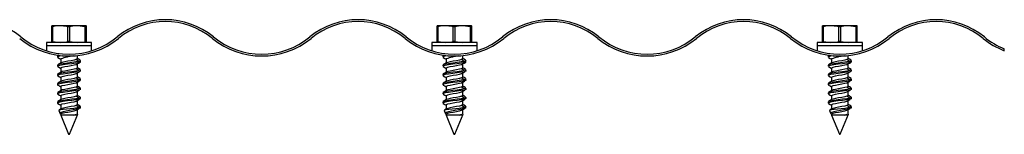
# Model space of a CAD drawing. Header units: inches. Extents: x -14.6 to 29, y 0.4 to 25.5.
# Tile 12 of 12: x 18.3 to 29, y 18.2 to 19.4. Entities that reach past the tile are written whole.
import ezdxf

# ---------------------------------------------------------------- set-up
doc = ezdxf.new("R2010")
doc.units = ezdxf.units.IN
doc.header["$MEASUREMENT"] = 0

msp = doc.modelspace()

# ---------------------------------------------------------------- linework, layer by layer
at = {"color": 7, "linetype": 'Continuous', "lineweight": 25}
for p, q in [((18.59931067, 19.37241473), (18.60084831, 19.38360907)), ((18.60805631, 19.37241473), (18.59931067, 19.37241473)), ((18.59931067, 19.21380342), (18.59931067, 19.37241473)), ((18.6920356, 19.38360907), (18.60084831, 19.38360907)), ((18.60805631, 19.37241473), (18.60805631, 19.21380342)), ((18.87951246, 19.38360907), (18.6920356, 19.38360907)), ((18.79399553, 19.37241473), (18.77601489, 19.37241473)), ((18.77601489, 19.21380342), (18.77601489, 19.37241473)), ((18.79399553, 19.37241473), (18.79399553, 19.21380342)), ((18.96502938, 19.37241473), (18.87951246, 19.38360907)), ((18.97580202, 19.38360907), (18.87951246, 19.38360907)), ((18.96502938, 19.21380342), (18.96502938, 19.37241473)), ((18.97426438, 19.37241473), (18.96502938, 19.37241473)), ((18.97426438, 19.37241473), (18.97426438, 19.21380342)), ((18.97733967, 19.37241473), (18.97580202, 19.38360907)), ((18.97733967, 19.21380342), (18.97733967, 19.37241473)), ((22.79931067, 19.37241473), (22.80084831, 19.38360907)), ((22.80805631, 19.37241473), (22.79931067, 19.37241473)), ((22.79931067, 19.21380342), (22.79931067, 19.37241473)), ((22.8920356, 19.38360907), (22.80084831, 19.38360907)), ((22.80805631, 19.37241473), (22.80805631, 19.21380342)), ((23.07951246, 19.38360907), (22.8920356, 19.38360907)), ((22.99399553, 19.37241473), (22.97601489, 19.37241473)), ((22.97601489, 19.21380342), (22.97601489, 19.37241473)), ((22.99399553, 19.37241473), (22.99399553, 19.21380342)), ((23.16502938, 19.37241473), (23.07951246, 19.38360907)), ((23.17580202, 19.38360907), (23.07951246, 19.38360907)), ((23.16502938, 19.21380342), (23.16502938, 19.37241473)), ((23.17426438, 19.37241473), (23.16502938, 19.37241473)), ((23.17426438, 19.37241473), (23.17426438, 19.21380342)), ((23.17733967, 19.37241473), (23.17580202, 19.38360907)), ((23.17733967, 19.21380342), (23.17733967, 19.37241473)), ((26.99931067, 19.37241473), (27.00084831, 19.38360907)), ((27.00805631, 19.37241473), (26.99931067, 19.37241473)), ((26.99931067, 19.21380342), (26.99931067, 19.37241473)), ((27.0920356, 19.38360907), (27.00084831, 19.38360907)), ((27.00805631, 19.37241473), (27.00805631, 19.21380342)), ((27.27951246, 19.38360907), (27.0920356, 19.38360907)), ((27.19399553, 19.37241473), (27.17601489, 19.37241473)), ((27.17601489, 19.21380342), (27.17601489, 19.37241473)), ((27.19399553, 19.37241473), (27.19399553, 19.21380342)), ((27.36502938, 19.37241473), (27.27951246, 19.38360907)), ((27.37580202, 19.38360907), (27.27951246, 19.38360907)), ((27.36502938, 19.21380342), (27.36502938, 19.37241473)), ((27.37426438, 19.37241473), (27.36502938, 19.37241473)), ((27.37426438, 19.37241473), (27.37426438, 19.21380342)), ((27.37733967, 19.37241473), (27.37580202, 19.38360907)), ((27.37733967, 19.21380342), (27.37733967, 19.37241473)), ((18.60805631, 19.21380342), (18.59931067, 19.21380342)), ((18.79399553, 19.21380342), (18.77601489, 19.21380342)), ((18.79399553, 19.21380342), (18.87951246, 19.20260907)), ((18.97426438, 19.21380342), (18.96502938, 19.21380342)), ((22.80805631, 19.21380342), (22.79931067, 19.21380342)), ((22.99399553, 19.21380342), (22.97601489, 19.21380342)), ((22.99399553, 19.21380342), (23.07951246, 19.20260907)), ((23.17426438, 19.21380342), (23.16502938, 19.21380342)), ((27.00805631, 19.21380342), (26.99931067, 19.21380342)), ((27.19399553, 19.21380342), (27.17601489, 19.21380342)), ((27.19399553, 19.21380342), (27.27951246, 19.20260907)), ((27.37426438, 19.21380342), (27.36502938, 19.21380342)), ((18.54197305, 19.20260907), (18.54197305, 19.1690424)), ((18.66181243, 19.20260907), (18.54197305, 19.20260907)), ((18.54197305, 19.1690424), (18.99971082, 19.1690424)), ((18.54197305, 19.1689424), (18.54197305, 19.11243026)), ((18.54197305, 19.1689424), (18.99971082, 19.1689424)), ((19.03467728, 19.20260907), (18.66181243, 19.20260907)), ((18.87907517, 19.1689424), (18.87907517, 19.1690424)), ((18.99971082, 19.1690424), (19.03467728, 19.1690424)), ((18.99971082, 19.1689424), (19.03467728, 19.1689424)), ((19.03467728, 19.1690424), (19.03467728, 19.20260907)), ((19.03467728, 19.11243026), (19.03467728, 19.1689424)), ((22.74197305, 19.20260907), (22.74197305, 19.1690424)), ((22.86181243, 19.20260907), (22.74197305, 19.20260907)), ((22.74197305, 19.1690424), (23.19971082, 19.1690424)), ((22.74197305, 19.1689424), (22.74197305, 19.11243026)), ((22.74197305, 19.1689424), (23.19971082, 19.1689424)), ((23.23467728, 19.20260907), (22.86181243, 19.20260907)), ((23.07907517, 19.1689424), (23.07907517, 19.1690424)), ((23.19971082, 19.1690424), (23.23467728, 19.1690424)), ((23.19971082, 19.1689424), (23.23467728, 19.1689424)), ((23.23467728, 19.1690424), (23.23467728, 19.20260907)), ((23.23467728, 19.11243026), (23.23467728, 19.1689424)), ((26.94197305, 19.20260907), (26.94197305, 19.1690424)), ((27.06181243, 19.20260907), (26.94197305, 19.20260907)), ((26.94197305, 19.1690424), (27.39971082, 19.1690424)), ((26.94197305, 19.1689424), (26.94197305, 19.11243026)), ((26.94197305, 19.1689424), (27.39971082, 19.1689424)), ((27.43467728, 19.20260907), (27.06181243, 19.20260907)), ((27.27907517, 19.1689424), (27.27907517, 19.1690424)), ((27.39971082, 19.1690424), (27.43467728, 19.1690424)), ((27.39971082, 19.1689424), (27.43467728, 19.1689424)), ((27.43467728, 19.1690424), (27.43467728, 19.20260907)), ((27.43467728, 19.11243026), (27.43467728, 19.1689424)), ((28.98084062, 19.11262451), (28.98084062, 19.1341214)), ((18.66282517, 19.05493364), (18.66282517, 19.04243364)), ((18.66422478, 19.03996947), (18.66760234, 19.03871207)), ((18.66667632, 19.05889448), (18.66468527, 19.05780889)), ((18.67466421, 19.06324974), (18.66750776, 19.05934781)), ((18.69757517, 19.02237072), (18.69757517, 18.97749932)), ((18.89601208, 18.99635907), (18.86619439, 19.01642199)), ((18.87907517, 19.02499656), (18.87907517, 19.059821)), ((18.91382517, 18.99243364), (18.91382517, 19.00493364)), ((22.86282517, 19.05493364), (22.86282517, 19.04243364)), ((22.86422478, 19.03996947), (22.86760234, 19.03871207)), ((22.86667632, 19.05889448), (22.86468527, 19.05780889)), ((22.87466421, 19.06324974), (22.86750776, 19.05934781)), ((22.89757517, 19.02237072), (22.89757517, 18.97749932)), ((23.09601208, 18.99635907), (23.06619439, 19.01642199)), ((23.07907517, 19.02499656), (23.07907517, 19.059821)), ((23.11382517, 18.99243364), (23.11382517, 19.00493364)), ((27.06282517, 19.05493364), (27.06282517, 19.04243364)), ((27.06422478, 19.03996947), (27.06760234, 19.03871207)), ((27.06667632, 19.05889448), (27.06468527, 19.05780889)), ((27.07466421, 19.06324974), (27.06750776, 19.05934781)), ((27.09757517, 19.02237072), (27.09757517, 18.97749932)), ((27.12582517, 19.05727288), (27.12582517, 19.05496857)), ((27.29601208, 18.99635907), (27.26619439, 19.01642199)), ((27.27907517, 19.02499656), (27.27907517, 19.059821)), ((27.31382517, 18.99243364), (27.31382517, 19.00493364)), ((18.66282517, 18.95493364), (18.66282517, 18.94243364)), ((18.66422478, 18.93996947), (18.66662017, 18.93907772)), ((18.69757517, 18.92237072), (18.69757517, 18.87749932)), ((18.86619439, 18.96379615), (18.89601208, 18.98385907)), ((18.86619439, 18.96379615), (18.87468527, 18.96816753)), ((18.89601208, 18.89635907), (18.86619439, 18.91642199)), ((18.87907517, 18.92499656), (18.87907517, 18.96990463)), ((18.9119558, 18.8912006), (18.91382007, 18.89230404)), ((18.91382517, 18.89243364), (18.91382517, 18.90493364)), ((22.86282517, 18.95493364), (22.86282517, 18.94243364)), ((22.86422478, 18.93996947), (22.86662017, 18.93907772)), ((22.89757517, 18.92237072), (22.89757517, 18.87749932)), ((23.06619439, 18.96379615), (23.09601208, 18.98385907)), ((23.06619439, 18.96379615), (23.07468527, 18.96816753)), ((23.09601208, 18.89635907), (23.06619439, 18.91642199)), ((23.07907517, 18.92499656), (23.07907517, 18.96990463)), ((23.1119558, 18.8912006), (23.11382007, 18.89230404)), ((23.11382517, 18.89243364), (23.11382517, 18.90493364)), ((27.06282517, 18.95493364), (27.06282517, 18.94243364)), ((27.06422478, 18.93996947), (27.06662017, 18.93907772)), ((27.09757517, 18.92237072), (27.09757517, 18.87749932)), ((27.26619439, 18.96379615), (27.29601208, 18.98385907)), ((27.26619439, 18.96379615), (27.27468527, 18.96816753)), ((27.29601208, 18.89635907), (27.26619439, 18.91642199)), ((27.27907517, 18.92499656), (27.27907517, 18.96990463)), ((27.3119558, 18.8912006), (27.31382007, 18.89230404)), ((27.31382517, 18.89243364), (27.31382517, 18.90493364)), ((18.66282517, 18.85493364), (18.66282517, 18.84243364)), ((18.66422478, 18.83996947), (18.66662017, 18.83907772)), ((18.69757517, 18.82237072), (18.69757517, 18.77749932)), ((18.86619439, 18.86379615), (18.89601208, 18.88385907)), ((18.89601208, 18.79635907), (18.86619439, 18.81642199)), ((18.86619439, 18.76379615), (18.89601208, 18.78385907)), ((18.87907517, 18.82499656), (18.87907517, 18.87174727)), ((18.9119558, 18.7912006), (18.91382007, 18.79230404)), ((18.91382517, 18.79243364), (18.91382517, 18.80493364)), ((22.86282517, 18.85493364), (22.86282517, 18.84243364)), ((22.86422478, 18.83996947), (22.86662017, 18.83907772)), ((22.89757517, 18.82237072), (22.89757517, 18.77749932)), ((23.06619439, 18.86379615), (23.09601208, 18.88385907)), ((23.09601208, 18.79635907), (23.06619439, 18.81642199)), ((23.06619439, 18.76379615), (23.09601208, 18.78385907)), ((23.07907517, 18.82499656), (23.07907517, 18.87174727)), ((23.1119558, 18.7912006), (23.11382007, 18.79230404)), ((23.11382517, 18.79243364), (23.11382517, 18.80493364)), ((27.06282517, 18.85493364), (27.06282517, 18.84243364)), ((27.06422478, 18.83996947), (27.06662017, 18.83907772)), ((27.09757517, 18.82237072), (27.09757517, 18.77749932)), ((27.26619439, 18.86379615), (27.29601208, 18.88385907)), ((27.29601208, 18.79635907), (27.26619439, 18.81642199)), ((27.26619439, 18.76379615), (27.29601208, 18.78385907)), ((27.27907517, 18.82499656), (27.27907517, 18.87174727)), ((27.3119558, 18.7912006), (27.31382007, 18.79230404)), ((27.31382517, 18.79243364), (27.31382517, 18.80493364)), ((18.66282517, 18.75493364), (18.66282517, 18.74243364)), ((18.66422478, 18.73996947), (18.66662017, 18.73907772)), ((18.69757517, 18.72237072), (18.69757517, 18.67749932)), ((18.89601208, 18.69635907), (18.86619439, 18.71642199)), ((18.86619439, 18.66379615), (18.89601208, 18.68385907)), ((18.87907517, 18.72499656), (18.87907517, 18.77174727)), ((18.87907517, 18.62499656), (18.87907517, 18.67174727)), ((18.9119558, 18.6912006), (18.91382007, 18.69230404)), ((18.91382517, 18.69243364), (18.91382517, 18.70493364)), ((22.86282517, 18.75493364), (22.86282517, 18.74243364)), ((22.86422478, 18.73996947), (22.86662017, 18.73907772)), ((22.89757517, 18.72237072), (22.89757517, 18.67749932)), ((23.09601208, 18.69635907), (23.06619439, 18.71642199)), ((23.06619439, 18.66379615), (23.09601208, 18.68385907)), ((23.07907517, 18.72499656), (23.07907517, 18.77174727)), ((23.07907517, 18.62499656), (23.07907517, 18.67174727)), ((23.1119558, 18.6912006), (23.11382007, 18.69230404)), ((23.11382517, 18.69243364), (23.11382517, 18.70493364)), ((27.06282517, 18.75493364), (27.06282517, 18.74243364)), ((27.06422478, 18.73996947), (27.06662017, 18.73907772)), ((27.09757517, 18.72237072), (27.09757517, 18.67749932)), ((27.29601208, 18.69635907), (27.26619439, 18.71642199)), ((27.26619439, 18.66379615), (27.29601208, 18.68385907)), ((27.27907517, 18.72499656), (27.27907517, 18.77174727)), ((27.27907517, 18.62499656), (27.27907517, 18.67174727)), ((27.3119558, 18.6912006), (27.31382007, 18.69230404)), ((27.31382517, 18.69243364), (27.31382517, 18.70493364)), ((18.66282517, 18.65493364), (18.66282517, 18.64243364)), ((18.66422478, 18.63996947), (18.66662017, 18.63907772)), ((18.69757517, 18.62237072), (18.69757517, 18.57749932)), ((18.89601208, 18.59635907), (18.86619439, 18.61642199)), ((18.86619439, 18.56379615), (18.89601208, 18.58385907)), ((18.87907517, 18.52499656), (18.87907517, 18.57174727)), ((18.9119558, 18.5912006), (18.91382007, 18.59230404)), ((18.91382517, 18.59243364), (18.91382517, 18.60493364)), ((22.86282517, 18.65493364), (22.86282517, 18.64243364)), ((22.86422478, 18.63996947), (22.86662017, 18.63907772)), ((22.89757517, 18.62237072), (22.89757517, 18.57749932)), ((23.09601208, 18.59635907), (23.06619439, 18.61642199)), ((23.06619439, 18.56379615), (23.09601208, 18.58385907)), ((23.07907517, 18.52499656), (23.07907517, 18.57174727)), ((23.1119558, 18.5912006), (23.11382007, 18.59230404)), ((23.11382517, 18.59243364), (23.11382517, 18.60493364)), ((27.06282517, 18.65493364), (27.06282517, 18.64243364)), ((27.06422478, 18.63996947), (27.06662017, 18.63907772)), ((27.09757517, 18.62237072), (27.09757517, 18.57749932)), ((27.29601208, 18.59635907), (27.26619439, 18.61642199)), ((27.26619439, 18.56379615), (27.29601208, 18.58385907)), ((27.27907517, 18.52499656), (27.27907517, 18.57174727)), ((27.3119558, 18.5912006), (27.31382007, 18.59230404)), ((27.31382517, 18.59243364), (27.31382517, 18.60493364)), ((18.66282517, 18.55493364), (18.66282517, 18.54243364)), ((18.66422478, 18.53996947), (18.66662017, 18.53907772)), ((18.67575889, 18.46229702), (18.69085605, 18.42584927)), ((18.69757517, 18.52237072), (18.69757517, 18.47749932)), ((18.89601208, 18.49635907), (18.86619439, 18.51642199)), ((18.86619439, 18.46379615), (18.89149828, 18.48082195)), ((18.87907517, 18.42499656), (18.87907517, 18.47174727)), ((18.89601208, 18.49635907), (18.88210726, 18.49352181)), ((18.88210726, 18.49352181), (18.91382517, 18.49352181)), ((18.91009365, 18.49009841), (18.91382007, 18.49230404)), ((18.91307599, 18.49171314), (18.91382517, 18.49352181)), ((18.91382517, 18.49352181), (18.91382517, 18.50493364)), ((22.86282517, 18.55493364), (22.86282517, 18.54243364)), ((22.86422478, 18.53996947), (22.86662017, 18.53907772)), ((22.87575889, 18.46229702), (22.89085605, 18.42584927)), ((22.89757517, 18.52237072), (22.89757517, 18.47749932)), ((23.09601208, 18.49635907), (23.06619439, 18.51642199)), ((23.06619439, 18.46379615), (23.09149828, 18.48082195)), ((23.07907517, 18.42499656), (23.07907517, 18.47174727)), ((23.09601208, 18.49635907), (23.08210726, 18.49352181)), ((23.08210726, 18.49352181), (23.11382517, 18.49352181)), ((23.11009365, 18.49009841), (23.11382007, 18.49230404)), ((23.11307599, 18.49171314), (23.11382517, 18.49352181)), ((23.11382517, 18.49352181), (23.11382517, 18.50493364)), ((27.06282517, 18.55493364), (27.06282517, 18.54243364)), ((27.06422478, 18.53996947), (27.06662017, 18.53907772)), ((27.07575889, 18.46229702), (27.09085605, 18.42584927)), ((27.09757517, 18.52237072), (27.09757517, 18.47749932)), ((27.29601208, 18.49635907), (27.26619439, 18.51642199)), ((27.26619439, 18.46379615), (27.29149828, 18.48082195)), ((27.27907517, 18.42499656), (27.27907517, 18.47174727)), ((27.29601208, 18.49635907), (27.28210726, 18.49352181)), ((27.28210726, 18.49352181), (27.31382517, 18.49352181)), ((27.31009365, 18.49009841), (27.31382007, 18.49230404)), ((27.31307599, 18.49171314), (27.31382517, 18.49352181)), ((27.31382517, 18.49352181), (27.31382517, 18.50493364)), ((18.69757517, 18.42237072), (18.69757517, 18.40962788)), ((18.69757517, 18.40962788), (18.78332517, 18.20260907)), ((18.83959436, 18.40962788), (18.69757517, 18.40962788)), ((18.79332517, 18.20260907), (18.88400912, 18.42153951)), ((18.86619439, 18.41642199), (18.83959436, 18.40962788)), ((18.86814313, 18.41511078), (18.86619439, 18.41642199)), ((22.89757517, 18.42237072), (22.89757517, 18.40962788)), ((22.89757517, 18.40962788), (22.98332517, 18.20260907)), ((23.03959436, 18.40962788), (22.89757517, 18.40962788)), ((22.99332517, 18.20260907), (23.08400912, 18.42153951)), ((23.06619439, 18.41642199), (23.03959436, 18.40962788)), ((23.06814313, 18.41511078), (23.06619439, 18.41642199)), ((27.09757517, 18.42237072), (27.09757517, 18.40962788)), ((27.09757517, 18.40962788), (27.18332517, 18.20260907)), ((27.23959436, 18.40962788), (27.09757517, 18.40962788)), ((27.19332517, 18.20260907), (27.28400912, 18.42153951)), ((27.26619439, 18.41642199), (27.23959436, 18.40962788)), ((27.26814313, 18.41511078), (27.26619439, 18.41642199)), ((18.78332517, 18.20260907), (18.79332517, 18.20260907)), ((22.98332517, 18.20260907), (22.99332517, 18.20260907)), ((27.18332517, 18.20260907), (27.19332517, 18.20260907))]:
    msp.add_line(p, q, dxfattribs=at)
at = {"color": 7, "linetype": 'Continuous', "lineweight": 25, "flags": 128}
for points in [[(18.6920356, 19.38360907), (18.63599029, 19.37845598), (18.60805631, 19.37241473)], [(18.77601489, 19.37241473), (18.76135611, 19.37583866), (18.6920356, 19.38360907)], [(18.87951246, 19.38360907), (18.83133887, 19.37990769), (18.79399553, 19.37241473)], [(18.97580202, 19.38360907), (18.97493584, 19.37990769), (18.97426438, 19.37241473)], [(22.8920356, 19.38360907), (22.83599029, 19.37845598), (22.80805631, 19.37241473)], [(22.97601489, 19.37241473), (22.96135611, 19.37583866), (22.8920356, 19.38360907)], [(23.07951246, 19.38360907), (23.03133887, 19.37990769), (22.99399553, 19.37241473)], [(23.17580202, 19.38360907), (23.17493584, 19.37990769), (23.17426438, 19.37241473)], [(27.0920356, 19.38360907), (27.03599029, 19.37845598), (27.00805631, 19.37241473)], [(27.17601489, 19.37241473), (27.16135611, 19.37583866), (27.0920356, 19.38360907)], [(27.27951246, 19.38360907), (27.23133887, 19.37990769), (27.19399553, 19.37241473)], [(27.37580202, 19.38360907), (27.37493584, 19.37990769), (27.37426438, 19.37241473)], [(18.60805631, 19.21380342), (18.63599029, 19.20776217), (18.6920356, 19.20260907)], [(18.6920356, 19.20260907), (18.76135611, 19.21037949), (18.77601489, 19.21380342)], [(22.80805631, 19.21380342), (22.83599029, 19.20776217), (22.8920356, 19.20260907)], [(22.8920356, 19.20260907), (22.96135611, 19.21037949), (22.97601489, 19.21380342)], [(27.00805631, 19.21380342), (27.03599029, 19.20776217), (27.0920356, 19.20260907)], [(27.0920356, 19.20260907), (27.16135611, 19.21037949), (27.17601489, 19.21380342)], [(18.67618781, 19.06240901), (18.66674691, 19.05907948), (18.66516501, 19.05493364)], [(18.71780566, 19.05790325), (18.6852684, 19.05200002), (18.66674691, 19.04657948), (18.66516501, 19.04243364)], [(18.89601208, 18.99635907), (18.86344039, 18.99024867), (18.8183426, 18.98363866), (18.77048079, 18.97779777), (18.72387535, 18.97135907), (18.68727716, 18.96492037), (18.66674691, 18.95907948), (18.66516501, 18.95493364)], [(18.66601423, 19.03871473), (18.68413378, 19.0279592), (18.69757517, 19.01989453)], [(18.86619439, 19.01642199), (18.84264155, 19.01031159), (18.810031, 19.00370158), (18.77542176, 18.99786069), (18.74172102, 18.99142199), (18.71525659, 18.98498329), (18.70177434, 18.9796788)], [(18.8773832, 19.02499656), (18.8780631, 19.02253239), (18.86619439, 19.01642199)], [(18.9107331, 19.00862419), (18.893202, 19.01903181), (18.87907517, 19.02748396)], [(18.91148532, 19.00493364), (18.91242555, 19.00246947), (18.89601208, 18.99635907)], [(18.91148532, 18.99243364), (18.91242555, 18.98996947), (18.89601208, 18.98385907)], [(22.87618781, 19.06240901), (22.86674691, 19.05907948), (22.86516501, 19.05493364)], [(22.91780566, 19.05790325), (22.8852684, 19.05200002), (22.86674691, 19.04657948), (22.86516501, 19.04243364)], [(23.09601208, 18.99635907), (23.06344039, 18.99024867), (23.0183426, 18.98363866), (22.97048079, 18.97779777), (22.92387535, 18.97135907), (22.88727716, 18.96492037), (22.86674691, 18.95907948), (22.86516501, 18.95493364)], [(22.86601423, 19.03871473), (22.88413378, 19.0279592), (22.89757517, 19.01989453)], [(23.06619439, 19.01642199), (23.04264155, 19.01031159), (23.010031, 19.00370158), (22.97542176, 18.99786069), (22.94172102, 18.99142199), (22.91525659, 18.98498329), (22.90177434, 18.9796788)], [(23.0773832, 19.02499656), (23.0780631, 19.02253239), (23.06619439, 19.01642199)], [(23.1107331, 19.00862419), (23.093202, 19.01903181), (23.07907517, 19.02748396)], [(23.11148532, 19.00493364), (23.11242555, 19.00246947), (23.09601208, 18.99635907)], [(23.11148532, 18.99243364), (23.11242555, 18.98996947), (23.09601208, 18.98385907)], [(27.07618781, 19.06240901), (27.06674691, 19.05907948), (27.06516501, 19.05493364)], [(27.11780566, 19.05790325), (27.0852684, 19.05200002), (27.06674691, 19.04657948), (27.06516501, 19.04243364)], [(27.29601208, 18.99635907), (27.26344039, 18.99024867), (27.2183426, 18.98363866), (27.17048079, 18.97779777), (27.12387535, 18.97135907), (27.08727716, 18.96492037), (27.06674691, 18.95907948), (27.06516501, 18.95493364)], [(27.06601423, 19.03871473), (27.08413378, 19.0279592), (27.09757517, 19.01989453)], [(27.26619439, 19.01642199), (27.24264155, 19.01031159), (27.210031, 19.00370158), (27.17542176, 18.99786069), (27.14172102, 18.99142199), (27.11525659, 18.98498329), (27.10177434, 18.9796788)], [(27.2773832, 19.02499656), (27.2780631, 19.02253239), (27.26619439, 19.01642199)], [(27.3107331, 19.00862419), (27.293202, 19.01903181), (27.27907517, 19.02748396)], [(27.31148532, 19.00493364), (27.31242555, 19.00246947), (27.29601208, 18.99635907)], [(27.31148532, 18.99243364), (27.31242555, 18.98996947), (27.29601208, 18.98385907)], [(18.89601208, 18.98385907), (18.86344039, 18.97774867), (18.8183426, 18.97113866), (18.77048079, 18.96529777), (18.72387535, 18.95885907), (18.68727716, 18.95242037), (18.66674691, 18.94657948), (18.66516501, 18.94243364)], [(18.89601208, 18.89635907), (18.86344039, 18.89024867), (18.8183426, 18.88363866), (18.77048079, 18.87779777), (18.72387535, 18.87135907), (18.68727716, 18.86492037), (18.66674691, 18.85907948), (18.66516501, 18.85493364)], [(18.66542422, 18.93907491), (18.6832379, 18.92849305), (18.69757517, 18.91990446)], [(18.70171116, 18.97997884), (18.68380599, 18.96924472), (18.66570449, 18.95849743)], [(18.69926713, 18.92237072), (18.70041101, 18.92651656), (18.71525659, 18.93235745), (18.74172102, 18.93879615), (18.77542176, 18.94523485), (18.810031, 18.95107574), (18.84264155, 18.95768575), (18.86619439, 18.96379615)], [(18.86619439, 18.91642199), (18.84264155, 18.91031159), (18.810031, 18.90370158), (18.77542176, 18.89786069), (18.74172102, 18.89142199), (18.71525659, 18.88498329), (18.70177434, 18.8796788)], [(18.8773832, 18.92499656), (18.8780631, 18.92253239), (18.86619439, 18.91642199)], [(18.87577712, 18.96793004), (18.89327551, 18.97840658), (18.91092669, 18.98888738)], [(18.87899738, 18.87170126), (18.89641581, 18.88200262), (18.90555353, 18.88741116)], [(18.91060869, 18.90869622), (18.89289046, 18.91921791), (18.87907517, 18.92749912)], [(18.91148532, 18.90493364), (18.91242555, 18.90246947), (18.89601208, 18.89635907)], [(18.91148532, 18.89243364), (18.91242555, 18.88996947), (18.89601208, 18.88385907)], [(23.09601208, 18.98385907), (23.06344039, 18.97774867), (23.0183426, 18.97113866), (22.97048079, 18.96529777), (22.92387535, 18.95885907), (22.88727716, 18.95242037), (22.86674691, 18.94657948), (22.86516501, 18.94243364)], [(23.09601208, 18.89635907), (23.06344039, 18.89024867), (23.0183426, 18.88363866), (22.97048079, 18.87779777), (22.92387535, 18.87135907), (22.88727716, 18.86492037), (22.86674691, 18.85907948), (22.86516501, 18.85493364)], [(22.86542422, 18.93907491), (22.8832379, 18.92849305), (22.89757517, 18.91990446)], [(22.90171116, 18.97997884), (22.88380599, 18.96924472), (22.86570449, 18.95849743)], [(22.89926713, 18.92237072), (22.90041101, 18.92651656), (22.91525659, 18.93235745), (22.94172102, 18.93879615), (22.97542176, 18.94523485), (23.010031, 18.95107574), (23.04264155, 18.95768575), (23.06619439, 18.96379615)], [(23.06619439, 18.91642199), (23.04264155, 18.91031159), (23.010031, 18.90370158), (22.97542176, 18.89786069), (22.94172102, 18.89142199), (22.91525659, 18.88498329), (22.90177434, 18.8796788)], [(23.0773832, 18.92499656), (23.0780631, 18.92253239), (23.06619439, 18.91642199)], [(23.07577712, 18.96793004), (23.09327551, 18.97840658), (23.11092669, 18.98888738)], [(23.07899738, 18.87170126), (23.09641581, 18.88200262), (23.10555353, 18.88741116)], [(23.11060869, 18.90869622), (23.09289046, 18.91921791), (23.07907517, 18.92749912)], [(23.11148532, 18.90493364), (23.11242555, 18.90246947), (23.09601208, 18.89635907)], [(23.11148532, 18.89243364), (23.11242555, 18.88996947), (23.09601208, 18.88385907)], [(27.29601208, 18.98385907), (27.26344039, 18.97774867), (27.2183426, 18.97113866), (27.17048079, 18.96529777), (27.12387535, 18.95885907), (27.08727716, 18.95242037), (27.06674691, 18.94657948), (27.06516501, 18.94243364)], [(27.29601208, 18.89635907), (27.26344039, 18.89024867), (27.2183426, 18.88363866), (27.17048079, 18.87779777), (27.12387535, 18.87135907), (27.08727716, 18.86492037), (27.06674691, 18.85907948), (27.06516501, 18.85493364)], [(27.06542422, 18.93907491), (27.0832379, 18.92849305), (27.09757517, 18.91990446)], [(27.10171116, 18.97997884), (27.08380599, 18.96924472), (27.06570449, 18.95849743)], [(27.09926713, 18.92237072), (27.10041101, 18.92651656), (27.11525659, 18.93235745), (27.14172102, 18.93879615), (27.17542176, 18.94523485), (27.210031, 18.95107574), (27.24264155, 18.95768575), (27.26619439, 18.96379615)], [(27.26619439, 18.91642199), (27.24264155, 18.91031159), (27.210031, 18.90370158), (27.17542176, 18.89786069), (27.14172102, 18.89142199), (27.11525659, 18.88498329), (27.10177434, 18.8796788)], [(27.2773832, 18.92499656), (27.2780631, 18.92253239), (27.26619439, 18.91642199)], [(27.27577712, 18.96793004), (27.29327551, 18.97840658), (27.31092669, 18.98888738)], [(27.27899738, 18.87170126), (27.29641581, 18.88200262), (27.30555353, 18.88741116)], [(27.31060869, 18.90869622), (27.29289046, 18.91921791), (27.27907517, 18.92749912)], [(27.31148532, 18.90493364), (27.31242555, 18.90246947), (27.29601208, 18.89635907)], [(27.31148532, 18.89243364), (27.31242555, 18.88996947), (27.29601208, 18.88385907)], [(18.89601208, 18.88385907), (18.86344039, 18.87774867), (18.8183426, 18.87113866), (18.77048079, 18.86529777), (18.72387535, 18.85885907), (18.68727716, 18.85242037), (18.66674691, 18.84657948), (18.66516501, 18.84243364)], [(18.89601208, 18.79635907), (18.86344039, 18.79024867), (18.8183426, 18.78363866), (18.77048079, 18.77779777), (18.72387535, 18.77135907), (18.68727716, 18.76492037), (18.66674691, 18.75907948), (18.66516501, 18.75493364)], [(18.89601208, 18.78385907), (18.86344039, 18.77774867), (18.8183426, 18.77113866), (18.77048079, 18.76529777), (18.72387535, 18.75885907), (18.68727716, 18.75242037), (18.66674691, 18.74657948), (18.66516501, 18.74243364)], [(18.66542422, 18.83907491), (18.6832379, 18.82849305), (18.69757517, 18.81990446)], [(18.70171116, 18.87997884), (18.68380599, 18.86924472), (18.66570449, 18.85849743)], [(18.70171116, 18.77997884), (18.68380599, 18.76924472), (18.66570449, 18.75849743)], [(18.69926713, 18.82237072), (18.70041101, 18.82651656), (18.71525659, 18.83235745), (18.74172102, 18.83879615), (18.77542176, 18.84523485), (18.810031, 18.85107574), (18.84264155, 18.85768575), (18.86619439, 18.86379615)], [(18.86619439, 18.81642199), (18.84264155, 18.81031159), (18.810031, 18.80370158), (18.77542176, 18.79786069), (18.74172102, 18.79142199), (18.71525659, 18.78498329), (18.70177434, 18.7796788)], [(18.86619439, 18.86379615), (18.8780631, 18.86990655), (18.87755833, 18.87173598)], [(18.8773832, 18.82499656), (18.8780631, 18.82253239), (18.86619439, 18.81642199)], [(18.87899738, 18.77170126), (18.89641581, 18.78200262), (18.90555353, 18.78741116)], [(18.91060869, 18.80869622), (18.89289046, 18.81921791), (18.87907517, 18.82749912)], [(18.91148532, 18.80493364), (18.91242555, 18.80246947), (18.89601208, 18.79635907)], [(18.91148532, 18.79243364), (18.91242555, 18.78996947), (18.89601208, 18.78385907)], [(23.09601208, 18.88385907), (23.06344039, 18.87774867), (23.0183426, 18.87113866), (22.97048079, 18.86529777), (22.92387535, 18.85885907), (22.88727716, 18.85242037), (22.86674691, 18.84657948), (22.86516501, 18.84243364)], [(23.09601208, 18.79635907), (23.06344039, 18.79024867), (23.0183426, 18.78363866), (22.97048079, 18.77779777), (22.92387535, 18.77135907), (22.88727716, 18.76492037), (22.86674691, 18.75907948), (22.86516501, 18.75493364)], [(23.09601208, 18.78385907), (23.06344039, 18.77774867), (23.0183426, 18.77113866), (22.97048079, 18.76529777), (22.92387535, 18.75885907), (22.88727716, 18.75242037), (22.86674691, 18.74657948), (22.86516501, 18.74243364)], [(22.86542422, 18.83907491), (22.8832379, 18.82849305), (22.89757517, 18.81990446)], [(22.90171116, 18.87997884), (22.88380599, 18.86924472), (22.86570449, 18.85849743)], [(22.90171116, 18.77997884), (22.88380599, 18.76924472), (22.86570449, 18.75849743)], [(22.89926713, 18.82237072), (22.90041101, 18.82651656), (22.91525659, 18.83235745), (22.94172102, 18.83879615), (22.97542176, 18.84523485), (23.010031, 18.85107574), (23.04264155, 18.85768575), (23.06619439, 18.86379615)], [(23.06619439, 18.81642199), (23.04264155, 18.81031159), (23.010031, 18.80370158), (22.97542176, 18.79786069), (22.94172102, 18.79142199), (22.91525659, 18.78498329), (22.90177434, 18.7796788)], [(23.06619439, 18.86379615), (23.0780631, 18.86990655), (23.07755833, 18.87173598)], [(23.0773832, 18.82499656), (23.0780631, 18.82253239), (23.06619439, 18.81642199)], [(23.07899738, 18.77170126), (23.09641581, 18.78200262), (23.10555353, 18.78741116)], [(23.11060869, 18.80869622), (23.09289046, 18.81921791), (23.07907517, 18.82749912)], [(23.11148532, 18.80493364), (23.11242555, 18.80246947), (23.09601208, 18.79635907)], [(23.11148532, 18.79243364), (23.11242555, 18.78996947), (23.09601208, 18.78385907)], [(27.29601208, 18.88385907), (27.26344039, 18.87774867), (27.2183426, 18.87113866), (27.17048079, 18.86529777), (27.12387535, 18.85885907), (27.08727716, 18.85242037), (27.06674691, 18.84657948), (27.06516501, 18.84243364)], [(27.29601208, 18.79635907), (27.26344039, 18.79024867), (27.2183426, 18.78363866), (27.17048079, 18.77779777), (27.12387535, 18.77135907), (27.08727716, 18.76492037), (27.06674691, 18.75907948), (27.06516501, 18.75493364)], [(27.29601208, 18.78385907), (27.26344039, 18.77774867), (27.2183426, 18.77113866), (27.17048079, 18.76529777), (27.12387535, 18.75885907), (27.08727716, 18.75242037), (27.06674691, 18.74657948), (27.06516501, 18.74243364)], [(27.06542422, 18.83907491), (27.0832379, 18.82849305), (27.09757517, 18.81990446)], [(27.10171116, 18.87997884), (27.08380599, 18.86924472), (27.06570449, 18.85849743)], [(27.10171116, 18.77997884), (27.08380599, 18.76924472), (27.06570449, 18.75849743)], [(27.09926713, 18.82237072), (27.10041101, 18.82651656), (27.11525659, 18.83235745), (27.14172102, 18.83879615), (27.17542176, 18.84523485), (27.210031, 18.85107574), (27.24264155, 18.85768575), (27.26619439, 18.86379615)], [(27.26619439, 18.81642199), (27.24264155, 18.81031159), (27.210031, 18.80370158), (27.17542176, 18.79786069), (27.14172102, 18.79142199), (27.11525659, 18.78498329), (27.10177434, 18.7796788)], [(27.26619439, 18.86379615), (27.2780631, 18.86990655), (27.27755833, 18.87173598)], [(27.2773832, 18.82499656), (27.2780631, 18.82253239), (27.26619439, 18.81642199)], [(27.27899738, 18.77170126), (27.29641581, 18.78200262), (27.30555353, 18.78741116)], [(27.31060869, 18.80869622), (27.29289046, 18.81921791), (27.27907517, 18.82749912)], [(27.31148532, 18.80493364), (27.31242555, 18.80246947), (27.29601208, 18.79635907)], [(27.31148532, 18.79243364), (27.31242555, 18.78996947), (27.29601208, 18.78385907)], [(18.89601208, 18.69635907), (18.86344039, 18.69024867), (18.8183426, 18.68363866), (18.77048079, 18.67779777), (18.72387535, 18.67135907), (18.68727716, 18.66492037), (18.66674691, 18.65907948), (18.66516501, 18.65493364)], [(18.89601208, 18.68385907), (18.86344039, 18.67774867), (18.8183426, 18.67113866), (18.77048079, 18.66529777), (18.72387535, 18.65885907), (18.68727716, 18.65242037), (18.66674691, 18.64657948), (18.66516501, 18.64243364)], [(18.66542422, 18.73907491), (18.6832379, 18.72849305), (18.69757517, 18.71990446)], [(18.70171116, 18.67997884), (18.68380599, 18.66924472), (18.66570449, 18.65849743)], [(18.69926713, 18.72237072), (18.70041101, 18.72651656), (18.71525659, 18.73235745), (18.74172102, 18.73879615), (18.77542176, 18.74523485), (18.810031, 18.75107574), (18.84264155, 18.75768575), (18.86619439, 18.76379615)], [(18.86619439, 18.71642199), (18.84264155, 18.71031159), (18.810031, 18.70370158), (18.77542176, 18.69786069), (18.74172102, 18.69142199), (18.71525659, 18.68498329), (18.70177434, 18.6796788)], [(18.86619439, 18.76379615), (18.8780631, 18.76990655), (18.87755833, 18.77173598)], [(18.8773832, 18.72499656), (18.8780631, 18.72253239), (18.86619439, 18.71642199)], [(18.86619439, 18.66379615), (18.8780631, 18.66990655), (18.87755833, 18.67173598)], [(18.87899738, 18.67170126), (18.89641581, 18.68200262), (18.90555353, 18.68741116)], [(18.91060869, 18.70869622), (18.89289046, 18.71921791), (18.87907517, 18.72749912)], [(18.91148532, 18.70493364), (18.91242555, 18.70246947), (18.89601208, 18.69635907)], [(18.91148532, 18.69243364), (18.91242555, 18.68996947), (18.89601208, 18.68385907)], [(23.09601208, 18.69635907), (23.06344039, 18.69024867), (23.0183426, 18.68363866), (22.97048079, 18.67779777), (22.92387535, 18.67135907), (22.88727716, 18.66492037), (22.86674691, 18.65907948), (22.86516501, 18.65493364)], [(23.09601208, 18.68385907), (23.06344039, 18.67774867), (23.0183426, 18.67113866), (22.97048079, 18.66529777), (22.92387535, 18.65885907), (22.88727716, 18.65242037), (22.86674691, 18.64657948), (22.86516501, 18.64243364)], [(22.86542422, 18.73907491), (22.8832379, 18.72849305), (22.89757517, 18.71990446)], [(22.90171116, 18.67997884), (22.88380599, 18.66924472), (22.86570449, 18.65849743)], [(22.89926713, 18.72237072), (22.90041101, 18.72651656), (22.91525659, 18.73235745), (22.94172102, 18.73879615), (22.97542176, 18.74523485), (23.010031, 18.75107574), (23.04264155, 18.75768575), (23.06619439, 18.76379615)], [(23.06619439, 18.71642199), (23.04264155, 18.71031159), (23.010031, 18.70370158), (22.97542176, 18.69786069), (22.94172102, 18.69142199), (22.91525659, 18.68498329), (22.90177434, 18.6796788)], [(23.06619439, 18.76379615), (23.0780631, 18.76990655), (23.07755833, 18.77173598)], [(23.0773832, 18.72499656), (23.0780631, 18.72253239), (23.06619439, 18.71642199)], [(23.06619439, 18.66379615), (23.0780631, 18.66990655), (23.07755833, 18.67173598)], [(23.07899738, 18.67170126), (23.09641581, 18.68200262), (23.10555353, 18.68741116)], [(23.11060869, 18.70869622), (23.09289046, 18.71921791), (23.07907517, 18.72749912)], [(23.11148532, 18.70493364), (23.11242555, 18.70246947), (23.09601208, 18.69635907)], [(23.11148532, 18.69243364), (23.11242555, 18.68996947), (23.09601208, 18.68385907)], [(27.29601208, 18.69635907), (27.26344039, 18.69024867), (27.2183426, 18.68363866), (27.17048079, 18.67779777), (27.12387535, 18.67135907), (27.08727716, 18.66492037), (27.06674691, 18.65907948), (27.06516501, 18.65493364)], [(27.29601208, 18.68385907), (27.26344039, 18.67774867), (27.2183426, 18.67113866), (27.17048079, 18.66529777), (27.12387535, 18.65885907), (27.08727716, 18.65242037), (27.06674691, 18.64657948), (27.06516501, 18.64243364)], [(27.06542422, 18.73907491), (27.0832379, 18.72849305), (27.09757517, 18.71990446)], [(27.10171116, 18.67997884), (27.08380599, 18.66924472), (27.06570449, 18.65849743)], [(27.09926713, 18.72237072), (27.10041101, 18.72651656), (27.11525659, 18.73235745), (27.14172102, 18.73879615), (27.17542176, 18.74523485), (27.210031, 18.75107574), (27.24264155, 18.75768575), (27.26619439, 18.76379615)], [(27.26619439, 18.71642199), (27.24264155, 18.71031159), (27.210031, 18.70370158), (27.17542176, 18.69786069), (27.14172102, 18.69142199), (27.11525659, 18.68498329), (27.10177434, 18.6796788)], [(27.26619439, 18.76379615), (27.2780631, 18.76990655), (27.27755833, 18.77173598)], [(27.2773832, 18.72499656), (27.2780631, 18.72253239), (27.26619439, 18.71642199)], [(27.26619439, 18.66379615), (27.2780631, 18.66990655), (27.27755833, 18.67173598)], [(27.27899738, 18.67170126), (27.29641581, 18.68200262), (27.30555353, 18.68741116)], [(27.31060869, 18.70869622), (27.29289046, 18.71921791), (27.27907517, 18.72749912)], [(27.31148532, 18.70493364), (27.31242555, 18.70246947), (27.29601208, 18.69635907)], [(27.31148532, 18.69243364), (27.31242555, 18.68996947), (27.29601208, 18.68385907)], [(18.89601208, 18.59635907), (18.86344039, 18.59024867), (18.8183426, 18.58363866), (18.77048079, 18.57779777), (18.72387535, 18.57135907), (18.68727716, 18.56492037), (18.66674691, 18.55907948), (18.66516501, 18.55493364)], [(18.89601208, 18.58385907), (18.86344039, 18.57774867), (18.8183426, 18.57113866), (18.77048079, 18.56529777), (18.72387535, 18.55885907), (18.68727716, 18.55242037), (18.66674691, 18.54657948), (18.66516501, 18.54243364)], [(18.66542422, 18.63907491), (18.6832379, 18.62849305), (18.69757517, 18.61990446)], [(18.70171116, 18.57997884), (18.68380599, 18.56924472), (18.66570449, 18.55849743)], [(18.69926713, 18.62237072), (18.70041101, 18.62651656), (18.71525659, 18.63235745), (18.74172102, 18.63879615), (18.77542176, 18.64523485), (18.810031, 18.65107574), (18.84264155, 18.65768575), (18.86619439, 18.66379615)], [(18.69926713, 18.52237072), (18.70041101, 18.52651656), (18.71525659, 18.53235745), (18.74172102, 18.53879615), (18.77542176, 18.54523485), (18.810031, 18.55107574), (18.84264155, 18.55768575), (18.86619439, 18.56379615)], [(18.86619439, 18.61642199), (18.84264155, 18.61031159), (18.810031, 18.60370158), (18.77542176, 18.59786069), (18.74172102, 18.59142199), (18.71525659, 18.58498329), (18.70177434, 18.5796788)], [(18.8773832, 18.62499656), (18.8780631, 18.62253239), (18.86619439, 18.61642199)], [(18.86619439, 18.56379615), (18.8780631, 18.56990655), (18.87755833, 18.57173598)], [(18.87899738, 18.57170126), (18.89641581, 18.58200262), (18.90555353, 18.58741116)], [(18.91060869, 18.60869622), (18.89289046, 18.61921791), (18.87907517, 18.62749912)], [(18.91148532, 18.60493364), (18.91242555, 18.60246947), (18.89601208, 18.59635907)], [(18.91148532, 18.59243364), (18.91242555, 18.58996947), (18.89601208, 18.58385907)], [(23.09601208, 18.59635907), (23.06344039, 18.59024867), (23.0183426, 18.58363866), (22.97048079, 18.57779777), (22.92387535, 18.57135907), (22.88727716, 18.56492037), (22.86674691, 18.55907948), (22.86516501, 18.55493364)], [(23.09601208, 18.58385907), (23.06344039, 18.57774867), (23.0183426, 18.57113866), (22.97048079, 18.56529777), (22.92387535, 18.55885907), (22.88727716, 18.55242037), (22.86674691, 18.54657948), (22.86516501, 18.54243364)], [(22.86542422, 18.63907491), (22.8832379, 18.62849305), (22.89757517, 18.61990446)], [(22.90171116, 18.57997884), (22.88380599, 18.56924472), (22.86570449, 18.55849743)], [(22.89926713, 18.62237072), (22.90041101, 18.62651656), (22.91525659, 18.63235745), (22.94172102, 18.63879615), (22.97542176, 18.64523485), (23.010031, 18.65107574), (23.04264155, 18.65768575), (23.06619439, 18.66379615)], [(22.89926713, 18.52237072), (22.90041101, 18.52651656), (22.91525659, 18.53235745), (22.94172102, 18.53879615), (22.97542176, 18.54523485), (23.010031, 18.55107574), (23.04264155, 18.55768575), (23.06619439, 18.56379615)], [(23.06619439, 18.61642199), (23.04264155, 18.61031159), (23.010031, 18.60370158), (22.97542176, 18.59786069), (22.94172102, 18.59142199), (22.91525659, 18.58498329), (22.90177434, 18.5796788)], [(23.0773832, 18.62499656), (23.0780631, 18.62253239), (23.06619439, 18.61642199)], [(23.06619439, 18.56379615), (23.0780631, 18.56990655), (23.07755833, 18.57173598)], [(23.07899738, 18.57170126), (23.09641581, 18.58200262), (23.10555353, 18.58741116)], [(23.11060869, 18.60869622), (23.09289046, 18.61921791), (23.07907517, 18.62749912)], [(23.11148532, 18.60493364), (23.11242555, 18.60246947), (23.09601208, 18.59635907)], [(23.11148532, 18.59243364), (23.11242555, 18.58996947), (23.09601208, 18.58385907)], [(27.29601208, 18.59635907), (27.26344039, 18.59024867), (27.2183426, 18.58363866), (27.17048079, 18.57779777), (27.12387535, 18.57135907), (27.08727716, 18.56492037), (27.06674691, 18.55907948), (27.06516501, 18.55493364)], [(27.29601208, 18.58385907), (27.26344039, 18.57774867), (27.2183426, 18.57113866), (27.17048079, 18.56529777), (27.12387535, 18.55885907), (27.08727716, 18.55242037), (27.06674691, 18.54657948), (27.06516501, 18.54243364)], [(27.06542422, 18.63907491), (27.0832379, 18.62849305), (27.09757517, 18.61990446)], [(27.10171116, 18.57997884), (27.08380599, 18.56924472), (27.06570449, 18.55849743)], [(27.09926713, 18.62237072), (27.10041101, 18.62651656), (27.11525659, 18.63235745), (27.14172102, 18.63879615), (27.17542176, 18.64523485), (27.210031, 18.65107574), (27.24264155, 18.65768575), (27.26619439, 18.66379615)], [(27.09926713, 18.52237072), (27.10041101, 18.52651656), (27.11525659, 18.53235745), (27.14172102, 18.53879615), (27.17542176, 18.54523485), (27.210031, 18.55107574), (27.24264155, 18.55768575), (27.26619439, 18.56379615)], [(27.26619439, 18.61642199), (27.24264155, 18.61031159), (27.210031, 18.60370158), (27.17542176, 18.59786069), (27.14172102, 18.59142199), (27.11525659, 18.58498329), (27.10177434, 18.5796788)], [(27.2773832, 18.62499656), (27.2780631, 18.62253239), (27.26619439, 18.61642199)], [(27.26619439, 18.56379615), (27.2780631, 18.56990655), (27.27755833, 18.57173598)], [(27.27899738, 18.57170126), (27.29641581, 18.58200262), (27.30555353, 18.58741116)], [(27.31060869, 18.60869622), (27.29289046, 18.61921791), (27.27907517, 18.62749912)], [(27.31148532, 18.60493364), (27.31242555, 18.60246947), (27.29601208, 18.59635907)], [(27.31148532, 18.59243364), (27.31242555, 18.58996947), (27.29601208, 18.58385907)], [(18.66542422, 18.53907491), (18.6832379, 18.52849305), (18.69757517, 18.51990446)], [(18.6760028, 18.46239805), (18.6756421, 18.46261437), (18.6808199, 18.46701976), (18.69816692, 18.47103754), (18.72613425, 18.475424), (18.76231968, 18.4798747), (18.80202459, 18.48391181), (18.84138165, 18.48823827), (18.87650717, 18.49272367), (18.88210726, 18.49352181)], [(18.70171116, 18.47997884), (18.68380599, 18.46924472), (18.67878218, 18.46626196)], [(18.89149828, 18.48082195), (18.86760849, 18.47487594), (18.83315839, 18.46754193), (18.79420992, 18.46023916), (18.75556117, 18.45302642), (18.72445574, 18.44555952), (18.7020203, 18.43823646), (18.69092796, 18.43096401), (18.69269333, 18.4234854), (18.69757517, 18.42072435)], [(18.69926713, 18.42237072), (18.70041101, 18.42651656), (18.71525659, 18.43235745), (18.74172102, 18.43879615), (18.77542176, 18.44523485), (18.810031, 18.45107574), (18.84264155, 18.45768575), (18.86619439, 18.46379615)], [(18.86619439, 18.51642199), (18.84264155, 18.51031159), (18.810031, 18.50370158), (18.77542176, 18.49786069), (18.74172102, 18.49142199), (18.71525659, 18.48498329), (18.70177434, 18.4796788)], [(18.8773832, 18.52499656), (18.8780631, 18.52253239), (18.86619439, 18.51642199)], [(18.86619439, 18.46379615), (18.8780631, 18.46990655), (18.87755833, 18.47173598)], [(18.87899738, 18.47170126), (18.89641581, 18.48200262), (18.89902501, 18.48354699)], [(18.91060869, 18.50869622), (18.89289046, 18.51921791), (18.87907517, 18.52749912)], [(18.91187258, 18.49185169), (18.90601361, 18.4860772), (18.89149828, 18.48082195)], [(18.91148532, 18.50493364), (18.91242555, 18.50246947), (18.89601208, 18.49635907)], [(22.86542422, 18.53907491), (22.8832379, 18.52849305), (22.89757517, 18.51990446)], [(22.8760028, 18.46239805), (22.8756421, 18.46261437), (22.8808199, 18.46701976), (22.89816692, 18.47103754), (22.92613425, 18.475424), (22.96231968, 18.4798747), (23.00202459, 18.48391181), (23.04138165, 18.48823827), (23.07650717, 18.49272367), (23.08210726, 18.49352181)], [(22.90171116, 18.47997884), (22.88380599, 18.46924472), (22.87878218, 18.46626196)], [(23.09149828, 18.48082195), (23.06760849, 18.47487594), (23.03315839, 18.46754193), (22.99420992, 18.46023916), (22.95556117, 18.45302642), (22.92445574, 18.44555952), (22.9020203, 18.43823646), (22.89092796, 18.43096401), (22.89269333, 18.4234854), (22.89757517, 18.42072435)], [(22.89926713, 18.42237072), (22.90041101, 18.42651656), (22.91525659, 18.43235745), (22.94172102, 18.43879615), (22.97542176, 18.44523485), (23.010031, 18.45107574), (23.04264155, 18.45768575), (23.06619439, 18.46379615)], [(23.06619439, 18.51642199), (23.04264155, 18.51031159), (23.010031, 18.50370158), (22.97542176, 18.49786069), (22.94172102, 18.49142199), (22.91525659, 18.48498329), (22.90177434, 18.4796788)], [(23.0773832, 18.52499656), (23.0780631, 18.52253239), (23.06619439, 18.51642199)], [(23.06619439, 18.46379615), (23.0780631, 18.46990655), (23.07755833, 18.47173598)], [(23.07899738, 18.47170126), (23.09641581, 18.48200262), (23.09902501, 18.48354699)], [(23.11060869, 18.50869622), (23.09289046, 18.51921791), (23.07907517, 18.52749912)], [(23.11187258, 18.49185169), (23.10601361, 18.4860772), (23.09149828, 18.48082195)], [(23.11148532, 18.50493364), (23.11242555, 18.50246947), (23.09601208, 18.49635907)], [(27.06542422, 18.53907491), (27.0832379, 18.52849305), (27.09757517, 18.51990446)], [(27.0760028, 18.46239805), (27.0756421, 18.46261437), (27.0808199, 18.46701976), (27.09816692, 18.47103754), (27.12613425, 18.475424), (27.16231968, 18.4798747), (27.20202459, 18.48391181), (27.24138165, 18.48823827), (27.27650717, 18.49272367), (27.28210726, 18.49352181)], [(27.10171116, 18.47997884), (27.08380599, 18.46924472), (27.07878218, 18.46626196)], [(27.29149828, 18.48082195), (27.26760849, 18.47487594), (27.23315839, 18.46754193), (27.19420992, 18.46023916), (27.15556117, 18.45302642), (27.12445574, 18.44555952), (27.1020203, 18.43823646), (27.09092796, 18.43096401), (27.09269333, 18.4234854), (27.09757517, 18.42072435)], [(27.09926713, 18.42237072), (27.10041101, 18.42651656), (27.11525659, 18.43235745), (27.14172102, 18.43879615), (27.17542176, 18.44523485), (27.210031, 18.45107574), (27.24264155, 18.45768575), (27.26619439, 18.46379615)], [(27.26619439, 18.51642199), (27.24264155, 18.51031159), (27.210031, 18.50370158), (27.17542176, 18.49786069), (27.14172102, 18.49142199), (27.11525659, 18.48498329), (27.10177434, 18.4796788)], [(27.2773832, 18.52499656), (27.2780631, 18.52253239), (27.26619439, 18.51642199)], [(27.26619439, 18.46379615), (27.2780631, 18.46990655), (27.27755833, 18.47173598)], [(27.27899738, 18.47170126), (27.29641581, 18.48200262), (27.29902501, 18.48354699)], [(27.31060869, 18.50869622), (27.29289046, 18.51921791), (27.27907517, 18.52749912)], [(27.31187258, 18.49185169), (27.30601361, 18.4860772), (27.29149828, 18.48082195)], [(27.31148532, 18.50493364), (27.31242555, 18.50246947), (27.29601208, 18.49635907)], [(18.83959436, 18.40962788), (18.8643561, 18.41428637), (18.86814313, 18.41511078)], [(18.86814313, 18.41511078), (18.88174338, 18.41966933), (18.88284144, 18.42202318)], [(23.03959436, 18.40962788), (23.0643561, 18.41428637), (23.06814313, 18.41511078)], [(23.06814313, 18.41511078), (23.08174338, 18.41966933), (23.08284144, 18.42202318)], [(27.23959436, 18.40962788), (27.2643561, 18.41428637), (27.26814313, 18.41511078)], [(27.26814313, 18.41511078), (27.28174338, 18.41966933), (27.28284144, 18.42202318)]]:
    msp.add_lwpolyline(points, dxfattribs=at)
at = {"color": 7, "linetype": 'Continuous', "lineweight": 25}
for centre, radius, start, end in [((17.73832517, 18.62121857), 0.82875, 50.692351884, 129.307648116), ((19.83832517, 18.62121857), 0.82875, 50.692351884, 129.307648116), ((19.83832517, 18.62121857), 0.80875, 50.692351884, 129.307648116), ((21.93832517, 18.62121857), 0.82875, 50.692351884, 129.307648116), ((21.93832517, 18.62121857), 0.80875, 50.692351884, 129.307648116), ((24.03832517, 18.62121857), 0.82875, 50.692351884, 129.307648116), ((24.03832517, 18.62121857), 0.80875, 50.692351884, 129.307648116), ((26.13832517, 18.62121857), 0.82875, 50.692351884, 129.307648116), ((26.13832517, 18.62121857), 0.80875, 50.692351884, 129.307648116), ((28.23832517, 18.62121857), 0.82875, 50.692351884, 129.307648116), ((28.23832517, 18.62121857), 0.80875, 50.692351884, 129.307648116), ((18.78832517, 19.90371857), 0.84875, 230.692351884, 309.307648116), ((18.78832517, 19.90371857), 0.82875, 230.692351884, 309.307648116), ((20.88832517, 19.90371857), 0.84875, 230.692351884, 309.307648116), ((20.88832517, 19.90371857), 0.82875, 230.692351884, 309.307648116), ((22.98832517, 19.90371857), 0.84875, 230.692351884, 309.307648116), ((22.98832517, 19.90371857), 0.82875, 230.692351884, 309.307648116), ((25.08832517, 19.90371857), 0.84875, 230.692351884, 309.307648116), ((25.08832517, 19.90371857), 0.82875, 230.692351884, 309.307648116), ((27.18832517, 19.90371857), 0.84875, 230.692351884, 309.307648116), ((27.18832517, 19.90371857), 0.82875, 230.692351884, 309.307648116), ((29.28832517, 19.90371857), 0.84875, 230.692351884, 248.759758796), ((29.28832517, 19.90371857), 0.82875, 230.692351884, 248.221334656), ((18.89884611, 18.51015623), 0.54972307, 96.503942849, 111.287851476), ((23.09884611, 18.51015623), 0.54972307, 96.503942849, 111.287851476), ((27.29884611, 18.51015623), 0.54972307, 96.503942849, 111.287851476)]:
    msp.add_arc(centre, radius, start, end, dxfattribs=at)

doc.saveas('drawing.dxf')
